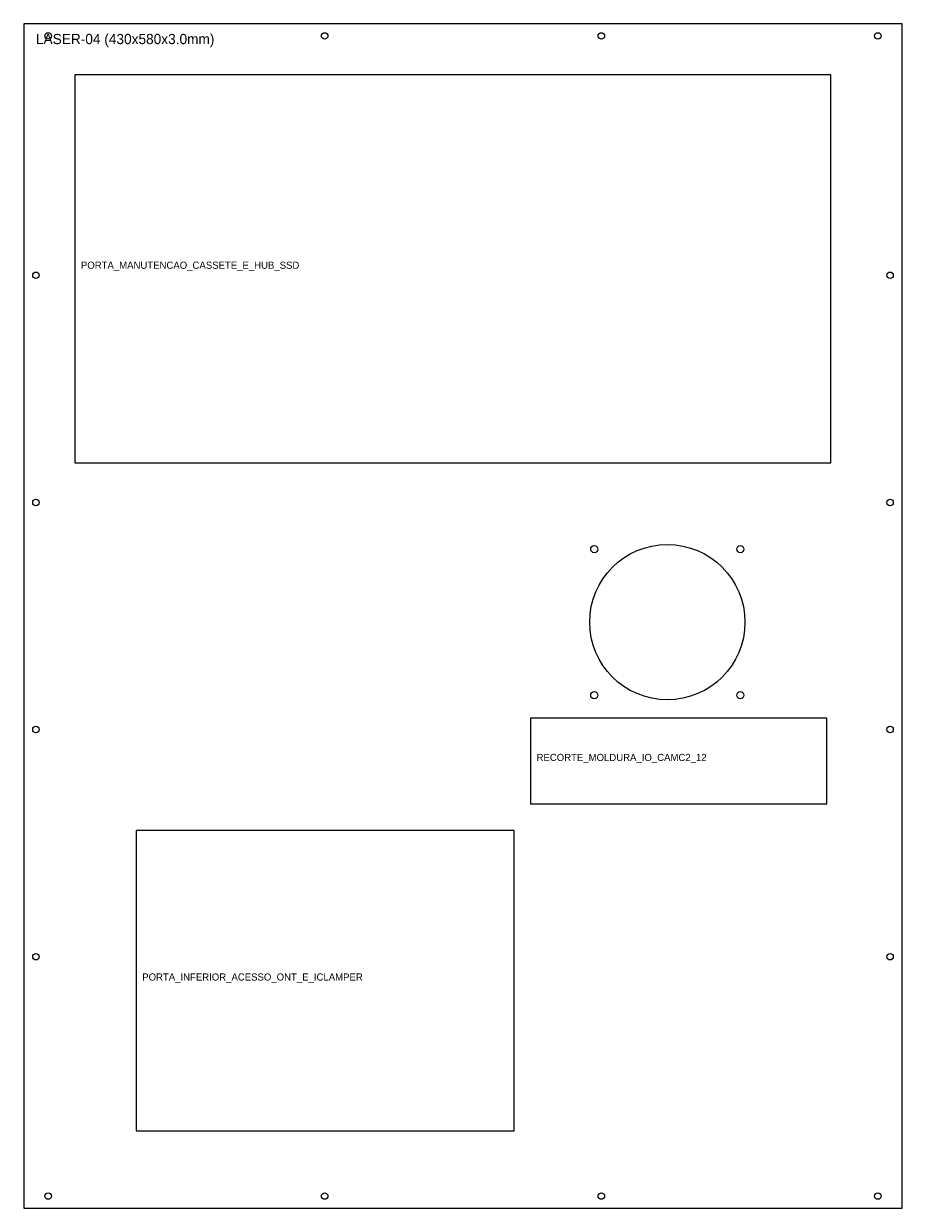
# Model space of a CAD drawing. Header units: metres. Extents: x 0 to 430, y 0 to 580.
import ezdxf

# ---------------------------------------------------------------- set-up
doc = ezdxf.new("R2010")
doc.units = ezdxf.units.M

msp = doc.modelspace()

# ---------------------------------------------------------------- linework, layer by layer
at = {"layer": 'CORTE_EXTERNO'}
for p, q in [((430, 580), (0, 580)), ((0, 580), (0, 0)), ((430, 0), (430, 580)), ((0, 0), (430, 0))]:
    msp.add_line(p, q, dxfattribs=at)
at = {"layer": 'CORTE_INTERNO'}
for p, q in [((395, 555), (25, 555)), ((25, 555), (25, 365)), ((395, 365), (395, 555)), ((25, 365), (395, 365)), ((393, 240), (248, 240)), ((248, 240), (248, 198)), ((393, 198), (393, 240)), ((248, 198), (393, 198)), ((240, 185), (55, 185)), ((55, 185), (55, 38)), ((240, 38), (240, 185)), ((55, 38), (240, 38))]:
    msp.add_line(p, q, dxfattribs=at)
at = {"layer": 'FUROS_CIRCULARES'}
for centre, radius in [((12, 574), 1.6), ((147.3, 574), 1.6), ((282.7, 574), 1.6), ((418, 574), 1.6), ((6, 456.8), 1.6), ((424, 456.8), 1.6), ((6, 345.6), 1.6), ((424, 345.6), 1.6), ((315, 287), 38), ((279.25, 322.75), 1.75), ((350.75, 322.75), 1.75), ((279.25, 251.25), 1.75), ((350.75, 251.25), 1.75), ((6, 234.4), 1.6), ((424, 234.4), 1.6), ((6, 123.2), 1.6), ((424, 123.2), 1.6), ((12, 6), 1.6), ((147.3, 6), 1.6), ((282.7, 6), 1.6), ((418, 6), 1.6)]:
    msp.add_circle(centre, radius, dxfattribs=at)

# ---------------------------------------------------------------- texts
at = {"layer": 'LEGENDA'}
for s, height, p in [('LASER-04 (430x580x3.0mm)', 5, (6, 570)), ('PORTA_MANUTENCAO_CASSETE_E_HUB_SSD', 3.5, (28, 460)), ('RECORTE_MOLDURA_IO_CAMC2_12', 3.5, (251, 219)), ('PORTA_INFERIOR_ACESSO_ONT_E_ICLAMPER', 3.5, (58, 111.5))]:
    msp.add_text(s, height=height, dxfattribs=at).set_placement(p)

doc.saveas('drawing.dxf')
